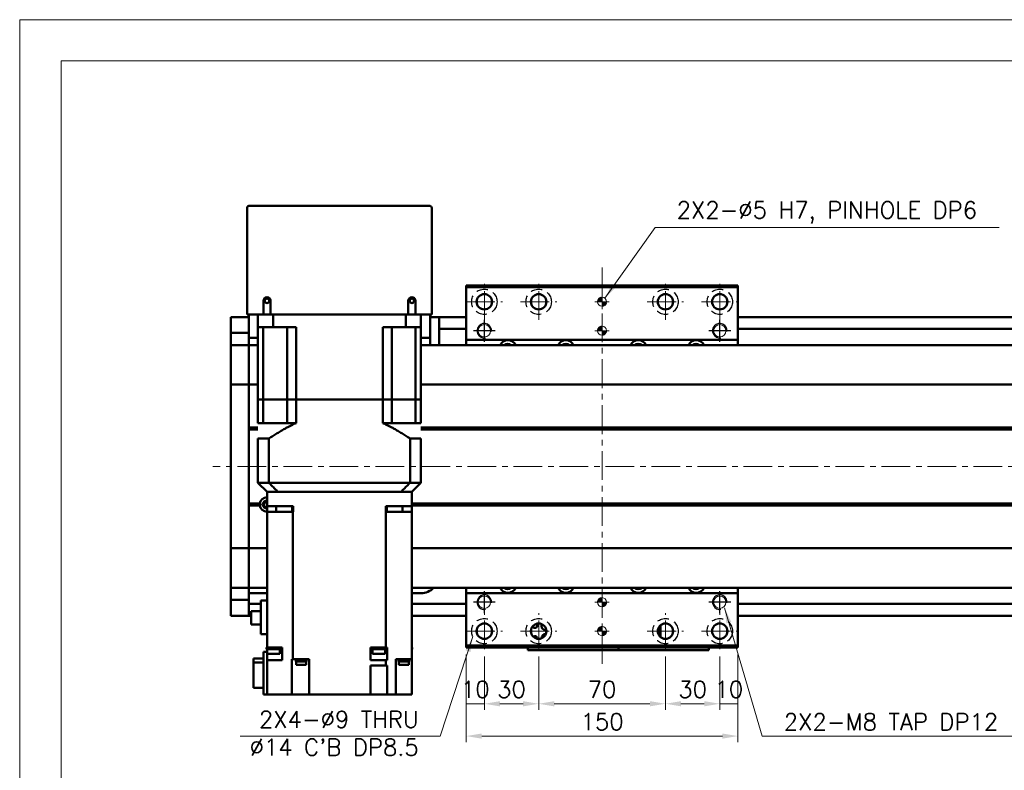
# Model space of a CAD drawing. Header units: millimetres. Extents: x 46891 to 50463, y 6223 to 9884.
# Tile 3 of 5: x 48547 to 49090, y 9469 to 9884. Entities that reach past the tile are written whole.
import ezdxf

# ---------------------------------------------------------------- set-up
doc = ezdxf.new("R2010")
doc.units = ezdxf.units.MM
doc.header["$LTSCALE"] = 0.5
doc.linetypes.add('CENTER', pattern=[50.8, 31.75, -6.35, 6.35, -6.35])
doc.linetypes.add('HIDDENX2', pattern=[19.05, 12.7, -6.35])
doc.layers.get('0').update_dxf_attribs({"lineweight": 20})
doc.layers.add('1', color=1, linetype='CENTER', lineweight=13)
doc.layers.add('외형선(ISO)', color=7, linetype='Continuous', lineweight=50)
for name, color, linetype in [('2', 2, 'HIDDENX2'), ('C', 1, 'CENTER'), ('DIM', 4, 'Continuous')]:
    doc.layers.add(name, color=color, linetype=linetype)
doc.styles.add('DSR TEXT', font='romans.shx', dxfattribs={"bigfont": 'whgtxt.shx'})
doc.styles.get("Standard").update_dxf_attribs({"font": 'romans.shx', "bigfont": 'whgtxt.shx'})
doc.dimstyles.new('DSR', dxfattribs={"dimscale": 2, "dimtxt": 3, "dimasz": 3, "dimexe": 0.5, "dimexo": 0.5, "dimgap": 0.5, "dimtad": 1, "dimdsep": 46, "dimtxsty": 'Standard', "dimcen": 2.5, "dimclrd": 4, "dimclre": 4, "dimclrt": 2, "dimadec": 0, "dimazin": 2, "dimtfac": 1, "dimtmove": 0, "dimatfit": 3, "dimfxl": 0, "dimlwd": -1, "dimlwe": -1, "dimarcsym": 0})

# ---------------------------------------------------------------- blocks, each defined once
blk = doc.blocks.new('A$C1C1952E1')
at = {"color": 1}
blk.add_lwpolyline([(0, 0), (420, 0), (420, 297), (0, 297)], close=True, dxfattribs=at)
at = {"color": 3}
blk.add_lwpolyline([(5, 5), (415, 5), (415, 292), (5, 292)], close=True, dxfattribs=at)
blk = doc.blocks.new('A$C33E56CC6')
h = blk.add_hatch()
h.set_pattern_fill('ANSI31', color=256, style=0)
h.set_pattern_definition([(45, (-7065.45672, -6508.5399), (-0.0883883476, 0.0883883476), [])])
h.paths.add_polyline_path([(4, 6.5, 0.414214), (1.5, 4), (4, 4)])
h.paths.add_polyline_path([(6.5, 4), (4, 4), (4, 1.5, 0.414214)])
blk.add_circle((4, 4), 2.5)
at = {"layer": '1'}
for p, q in [((4, 0), (4, 8)), ((0, 4), (8, 4))]:
    blk.add_line(p, q, dxfattribs=at)
blk = doc.blocks.new('tap8')
blk.add_circle((0, 0), 3.4)
at = {"layer": 'C', "color": 1, "linetype": 'CENTER'}
for p, q in [((0, -6.05), (0, 6.05)), ((-6.05, 0), (6.05, 0))]:
    blk.add_line(p, q, dxfattribs=at)
at = {"layer": 'DIM', "color": 3}
blk.add_arc((0, 0), 4, 263.8455, 189.4314, dxfattribs=at)
blk = doc.blocks.new('*D158')
at = {"color": 1, "linetype": 'ByBlock'}
for p, q in [((48793.25, 9533.37), (48793.25, 9502.9)), ((48803.25, 9532.37), (48803.25, 9502.9)), ((48803.25, 9506.2), (48793.25, 9506.2))]:
    blk.add_line(p, q, dxfattribs=at)
at = {"layer": 'Defpoints', "color": 0}
for p in [(48793.25, 9537.33), (48803.25, 9536.33), (48793.25, 9506.2)]:
    blk.add_point(p, dxfattribs=at)
at = {"color": 3, "insert": (48798.25, 9514.12), "char_height": 9.24, "attachment_point": 5, "style": 'DSR TEXT'}
blk.add_mtext('10', dxfattribs=at)
blk = doc.blocks.new('*D159')
at = {"color": 1, "linetype": 'ByBlock'}
for p, q in [((48803.25, 9532.37), (48803.25, 9502.9)), ((48833.25, 9532.37), (48833.25, 9502.9)), ((48811.83, 9506.2), (48824.67, 9506.2))]:
    blk.add_line(p, q, dxfattribs=at)
at = {"color": 1}
for points in [[(48811.83, 9507.63), (48811.83, 9504.77), (48803.25, 9506.2)], [(48824.67, 9507.63), (48824.67, 9504.77), (48833.25, 9506.2)]]:
    blk.add_solid(points, dxfattribs=at)
at = {"layer": 'Defpoints', "color": 0}
for p in [(48803.25, 9536.33), (48833.25, 9536.33), (48833.25, 9506.2)]:
    blk.add_point(p, dxfattribs=at)
at = {"color": 3, "insert": (48818.25, 9514.12), "char_height": 9.24, "attachment_point": 5, "style": 'DSR TEXT'}
blk.add_mtext('30', dxfattribs=at)
blk = doc.blocks.new('*D160')
at = {"color": 1, "linetype": 'ByBlock'}
for p, q in [((48833.25, 9532.37), (48833.25, 9502.9)), ((48903.25, 9532.37), (48903.25, 9502.9)), ((48841.83, 9506.2), (48894.67, 9506.2))]:
    blk.add_line(p, q, dxfattribs=at)
at = {"color": 1}
for points in [[(48841.83, 9507.63), (48841.83, 9504.77), (48833.25, 9506.2)], [(48894.67, 9507.63), (48894.67, 9504.77), (48903.25, 9506.2)]]:
    blk.add_solid(points, dxfattribs=at)
at = {"layer": 'Defpoints', "color": 0}
for p in [(48833.25, 9536.33), (48903.25, 9536.33), (48903.25, 9506.2)]:
    blk.add_point(p, dxfattribs=at)
at = {"color": 3, "insert": (48868.25, 9514.12), "char_height": 9.24, "attachment_point": 5, "style": 'DSR TEXT'}
blk.add_mtext('70', dxfattribs=at)
blk = doc.blocks.new('*D161')
at = {"color": 1, "linetype": 'ByBlock'}
for p, q in [((48903.25, 9532.37), (48903.25, 9502.9)), ((48933.25, 9532.37), (48933.25, 9502.9)), ((48911.83, 9506.2), (48924.67, 9506.2))]:
    blk.add_line(p, q, dxfattribs=at)
at = {"color": 1}
for points in [[(48911.83, 9507.63), (48911.83, 9504.77), (48903.25, 9506.2)], [(48924.67, 9507.63), (48924.67, 9504.77), (48933.25, 9506.2)]]:
    blk.add_solid(points, dxfattribs=at)
at = {"layer": 'Defpoints', "color": 0}
for p in [(48903.25, 9536.33), (48933.25, 9536.33), (48933.25, 9506.2)]:
    blk.add_point(p, dxfattribs=at)
at = {"color": 3, "insert": (48918.25, 9514.12), "char_height": 9.24, "attachment_point": 5, "style": 'DSR TEXT'}
blk.add_mtext('30', dxfattribs=at)
blk = doc.blocks.new('*D162')
at = {"color": 1, "linetype": 'ByBlock'}
for p, q in [((48933.25, 9532.37), (48933.25, 9502.9)), ((48943.25, 9533.37), (48943.25, 9502.9)), ((48933.25, 9506.2), (48943.25, 9506.2))]:
    blk.add_line(p, q, dxfattribs=at)
at = {"layer": 'Defpoints', "color": 0}
for p in [(48943.25, 9537.33), (48933.25, 9536.33), (48943.25, 9506.2)]:
    blk.add_point(p, dxfattribs=at)
at = {"color": 3, "insert": (48938.25, 9514.12), "char_height": 9.24, "attachment_point": 5, "style": 'DSR TEXT'}
blk.add_mtext('10', dxfattribs=at)
blk = doc.blocks.new('*D163')
at = {"color": 1, "linetype": 'ByBlock'}
for p, q in [((48793.25, 9533.37), (48793.25, 9485.04)), ((48943.25, 9533.37), (48943.25, 9485.04)), ((48934.67, 9488.34), (48801.83, 9488.34))]:
    blk.add_line(p, q, dxfattribs=at)
at = {"color": 1}
for points in [[(48801.83, 9489.77), (48801.83, 9486.91), (48793.25, 9488.34)], [(48934.67, 9489.77), (48934.67, 9486.91), (48943.25, 9488.34)]]:
    blk.add_solid(points, dxfattribs=at)
at = {"layer": 'Defpoints', "color": 0}
for p in [(48793.25, 9537.33), (48943.25, 9537.33), (48793.25, 9488.34)]:
    blk.add_point(p, dxfattribs=at)
at = {"color": 3, "insert": (48868.25, 9496.26), "char_height": 9.24, "attachment_point": 5, "style": 'DSR TEXT'}
blk.add_mtext('150', dxfattribs=at)

msp = doc.modelspace()

# ---------------------------------------------------------------- linework, layer by layer
at = {"layer": '1'}
for p, q in [((48868.24958, 9747.328), (48868.24958, 9527.328)), ((48803.24958, 9718.328), (48803.24958, 9738.328)), ((48833.24958, 9718.328), (48833.24958, 9738.328)), ((48903.24958, 9718.328), (48903.24958, 9738.328)), ((48933.24958, 9718.328), (48933.24958, 9738.328)), ((48793.24958, 9728.328), (48813.24958, 9728.328)), ((48823.24958, 9728.328), (48843.24958, 9728.328)), ((48893.24958, 9728.328), (48913.24958, 9728.328)), ((48923.24958, 9728.328), (48943.24958, 9728.328)), ((49343.24958, 9637.328), (48653.24958, 9637.328)), ((48803.24958, 9536.328), (48803.24958, 9556.328)), ((48833.24958, 9536.328), (48833.24958, 9556.328)), ((48903.24958, 9536.328), (48903.24958, 9556.328)), ((48933.24958, 9536.328), (48933.24958, 9556.328)), ((48793.24958, 9546.328), (48813.24958, 9546.328)), ((48823.24958, 9546.328), (48843.24958, 9546.328)), ((48893.24958, 9546.328), (48913.24958, 9546.328)), ((48923.24958, 9546.328), (48943.24958, 9546.328))]:
    msp.add_line(p, q, dxfattribs=at)
at = {"layer": '2'}
for centre in [(48803.24958, 9728.328), (48833.24958, 9728.328), (48903.24958, 9728.328), (48933.24958, 9728.328), (48803.24958, 9546.328), (48833.24958, 9546.328), (48903.24958, 9546.328), (48933.24958, 9546.328)]:
    msp.add_circle(centre, 7, dxfattribs=at)
at = {"layer": '외형선(ISO)'}
for p, q in [((48773.24958, 9781.328), (48673.24958, 9781.328)), ((48672.24958, 9780.328), (48672.24958, 9721.328)), ((48774.24958, 9721.328), (48774.24958, 9780.328)), ((48793.24958, 9736.328), (48793.24958, 9737.328)), ((48793.24958, 9737.328), (48943.24958, 9737.328)), ((48793.24958, 9736.328), (48943.24958, 9736.328)), ((48793.24958, 9707.328), (48793.24958, 9736.328)), ((48943.24958, 9737.328), (48943.24958, 9736.328)), ((48943.24958, 9736.328), (48943.24958, 9707.328)), ((48681.24958, 9721.328), (48681.24958, 9728.828)), ((48685.24958, 9728.828), (48685.24958, 9721.328)), ((48761.24958, 9721.328), (48761.24958, 9728.828)), ((48765.24958, 9728.828), (48765.24958, 9721.328)), ((48663.24958, 9719.828), (48663.24958, 9716.828)), ((48673.24958, 9719.828), (48663.24958, 9719.828)), ((48663.24958, 9713.88839), (48663.24958, 9716.828)), ((48673.24958, 9721.328), (48672.24958, 9721.328)), ((48673.24958, 9721.328), (48673.24958, 9708.328)), ((48681.24958, 9721.328), (48673.24958, 9721.328)), ((48678.24958, 9721.328), (48678.24958, 9714.328)), ((48685.24958, 9721.328), (48681.24958, 9721.328)), ((48761.24958, 9721.328), (48685.24958, 9721.328)), ((48686.65723, 9721.328), (48686.65723, 9714.328)), ((48759.84193, 9721.328), (48759.84193, 9714.328)), ((48765.24958, 9721.328), (48761.24958, 9721.328)), ((48773.24958, 9721.328), (48765.24958, 9721.328)), ((48768.24958, 9721.328), (48768.24958, 9714.328)), ((48773.24958, 9708.328), (48773.24958, 9721.328)), ((48774.24958, 9721.328), (48773.24958, 9721.328)), ((48773.24958, 9719.828), (48778.24958, 9719.828)), ((48778.24958, 9716.828), (48778.24958, 9719.828)), ((48778.24958, 9719.828), (48793.24958, 9719.828)), ((48778.24958, 9716.828), (48778.24958, 9714.328)), ((48943.24958, 9719.828), (49323.24958, 9719.828)), ((48663.24958, 9711.08836), (48663.24958, 9713.88839)), ((48663.24958, 9704.39465), (48663.24958, 9711.08836)), ((48673.24958, 9711.08836), (48663.24958, 9711.08836)), ((48678.24958, 9714.328), (48686.65723, 9714.328)), ((48678.24958, 9674.328), (48678.24958, 9714.328)), ((48681.19737, 9714.328), (48681.19737, 9674.328)), ((48699.24958, 9714.328), (48686.65723, 9714.328)), ((48694.39458, 9714.328), (48694.39458, 9674.328)), ((48699.24958, 9674.328), (48699.24958, 9714.328)), ((48759.84193, 9714.328), (48747.24958, 9714.328)), ((48747.24958, 9674.328), (48747.24958, 9714.328)), ((48752.10458, 9714.328), (48752.10458, 9674.328)), ((48759.84193, 9714.328), (48768.24958, 9714.328)), ((48765.3018, 9714.328), (48765.3018, 9674.328)), ((48768.24958, 9674.328), (48768.24958, 9714.328)), ((48778.24958, 9713.328), (48778.24958, 9714.328)), ((48778.24958, 9713.328), (48778.24958, 9709.328)), ((48778.24958, 9713.328), (48793.24958, 9713.328)), ((48943.24958, 9713.328), (49323.24958, 9713.328)), ((48673.24958, 9705.30714), (48673.24958, 9708.328)), ((48673.24958, 9708.328), (48678.24958, 9708.328)), ((48673.24958, 9705.30714), (48673.24958, 9704.39465)), ((48768.24958, 9708.328), (48773.24958, 9708.328)), ((48773.24958, 9708.328), (48773.24958, 9704.328)), ((48778.24958, 9709.328), (48778.24958, 9704.328)), ((48793.24958, 9704.328), (48793.24958, 9707.328)), ((48793.24958, 9707.328), (48943.24958, 9707.328)), ((48943.24958, 9707.328), (48943.24958, 9704.328)), ((48663.24958, 9704.328), (48663.24958, 9704.39465)), ((48673.24958, 9704.39465), (48663.24958, 9704.39465)), ((48663.24958, 9704.328), (48663.24958, 9701.63164)), ((48673.24958, 9704.328), (48663.24958, 9704.328)), ((48663.24958, 9701.63164), (48663.24958, 9683.02352)), ((48673.24958, 9704.39465), (48673.24958, 9704.328)), ((48673.24958, 9701.63164), (48673.24958, 9704.328)), ((48678.24958, 9704.328), (48673.24958, 9704.328)), ((48673.24958, 9704.328), (48673.24958, 9701.63164)), ((48673.24958, 9683.02352), (48673.24958, 9701.63164)), ((48673.24958, 9701.63164), (48673.24958, 9683.02352)), ((49323.24958, 9704.328), (48768.24958, 9704.328)), ((48663.24958, 9682.5554), (48663.24958, 9683.02352)), ((48663.24958, 9682.5554), (48663.24958, 9680.5554)), ((48673.24958, 9682.5554), (48663.24958, 9682.5554)), ((48663.24958, 9594.10059), (48663.24958, 9680.5554)), ((48673.24958, 9683.02352), (48673.24958, 9682.5554)), ((48673.24958, 9682.5554), (48673.24958, 9683.02352)), ((48673.24958, 9680.5554), (48673.24958, 9682.5554)), ((48678.24958, 9682.5554), (48673.24958, 9682.5554)), ((48673.24958, 9682.5554), (48673.24958, 9680.5554)), ((48673.24958, 9680.5554), (48673.24958, 9594.10059)), ((48673.24958, 9658.828), (48673.24958, 9680.5554)), ((49323.24958, 9682.5554), (48768.24958, 9682.5554)), ((48681.19737, 9674.328), (48678.24958, 9674.328)), ((48678.24958, 9674.328), (48681.19737, 9674.328)), ((48678.24958, 9674.328), (48678.24958, 9661.328)), ((48687.89458, 9674.328), (48681.19737, 9674.328)), ((48687.89458, 9674.328), (48681.19737, 9674.328)), ((48681.19737, 9674.328), (48681.19737, 9661.328)), ((48694.39458, 9674.328), (48687.89458, 9674.328)), ((48694.39458, 9674.328), (48687.89458, 9674.328)), ((48699.24958, 9674.328), (48694.39458, 9674.328)), ((48694.39458, 9674.328), (48699.24958, 9674.328)), ((48694.39458, 9674.328), (48694.39458, 9661.328)), ((48747.24958, 9674.328), (48699.24958, 9674.328)), ((48747.24958, 9674.328), (48699.24958, 9674.328)), ((48699.24958, 9674.328), (48699.24958, 9661.328)), ((48752.10458, 9674.328), (48747.24958, 9674.328)), ((48747.24958, 9674.328), (48752.10458, 9674.328)), ((48747.24958, 9674.328), (48747.24958, 9661.328)), ((48758.60458, 9674.328), (48752.10458, 9674.328)), ((48758.60458, 9674.328), (48752.10458, 9674.328)), ((48752.10458, 9674.328), (48752.10458, 9661.328)), ((48765.3018, 9674.328), (48758.60458, 9674.328)), ((48765.3018, 9674.328), (48758.60458, 9674.328)), ((48768.24958, 9674.328), (48765.3018, 9674.328)), ((48765.3018, 9674.328), (48768.24958, 9674.328)), ((48765.3018, 9674.328), (48765.3018, 9661.328)), ((48768.24958, 9674.328), (48768.24958, 9661.328)), ((48678.24958, 9658.828), (48673.24958, 9658.828)), ((48678.24958, 9658.328), (48673.24958, 9658.328)), ((48678.24958, 9657.828), (48673.24958, 9657.828)), ((48673.24958, 9616.828), (48673.24958, 9657.828)), ((48678.24958, 9661.328), (48681.19737, 9661.328)), ((48681.19737, 9661.328), (48694.39458, 9661.328)), ((48694.39458, 9661.328), (48699.24958, 9661.328)), ((48747.24958, 9661.328), (48752.10458, 9661.328)), ((48765.3018, 9661.328), (48752.10458, 9661.328)), ((48765.3018, 9661.328), (48768.24958, 9661.328)), ((49309.28096, 9658.828), (48768.24958, 9658.828)), ((49309.74958, 9658.328), (48768.24958, 9658.328)), ((49309.28096, 9657.828), (48768.24958, 9657.828)), ((48678.24958, 9652.778), (48684.24699, 9652.778)), ((48678.24958, 9652.778), (48678.24958, 9628.328)), ((48684.24699, 9652.778), (48684.24699, 9628.328)), ((48762.25218, 9652.778), (48768.24958, 9652.778)), ((48762.25218, 9652.778), (48762.25218, 9628.328)), ((48768.24958, 9652.778), (48768.24958, 9628.328)), ((48684.24699, 9628.328), (48678.24958, 9628.328)), ((48683.24958, 9623.328), (48678.24958, 9628.328)), ((48762.25218, 9628.328), (48684.24699, 9628.328)), ((48768.24958, 9628.328), (48762.25218, 9628.328)), ((48768.24958, 9628.328), (48763.24958, 9623.328)), ((48683.24958, 9615.328), (48683.24958, 9623.328)), ((48683.33767, 9623.328), (48683.24958, 9623.328)), ((48683.33767, 9623.328), (48689.14255, 9623.328)), ((48689.24591, 9623.328), (48689.14255, 9623.328)), ((48757.25326, 9623.328), (48689.24591, 9623.328)), ((48690.24958, 9623.328), (48756.24958, 9623.328)), ((48757.25326, 9623.328), (48757.35661, 9623.328)), ((48757.35661, 9623.328), (48763.16149, 9623.328)), ((48763.16149, 9623.328), (48763.24958, 9623.328)), ((48763.24958, 9623.328), (48763.24958, 9615.328)), ((48679.28096, 9616.828), (48673.24958, 9616.828)), ((48679.74958, 9616.328), (48673.24958, 9616.328)), ((48679.28096, 9615.828), (48673.24958, 9615.828)), ((48673.24958, 9594.10059), (48673.24958, 9615.828)), ((48681.97379, 9617.328), (48683.24958, 9617.328)), ((48683.24958, 9615.328), (48683.24958, 9612.328)), ((48690.24958, 9615.328), (48683.24958, 9615.328)), ((48688.3853, 9612.328), (48688.3853, 9615.328)), ((48697.59201, 9615.328), (48690.24958, 9615.328)), ((48697.1727, 9615.328), (48697.1727, 9612.328)), ((48697.59201, 9615.328), (48697.59201, 9612.328)), ((48748.90715, 9615.328), (48748.90715, 9612.328)), ((48756.24958, 9615.328), (48748.90715, 9615.328)), ((48749.32646, 9615.328), (48749.32646, 9612.328)), ((48763.24958, 9615.328), (48756.24958, 9615.328)), ((48758.11386, 9615.328), (48758.11386, 9612.328)), ((49309.28096, 9616.828), (48763.24958, 9616.828)), ((49309.74958, 9616.328), (48763.24958, 9616.328)), ((49309.28096, 9615.828), (48763.24958, 9615.828)), ((48763.24958, 9615.328), (48763.24958, 9612.328)), ((48683.24958, 9612.328), (48691.80574, 9612.328)), ((48683.24958, 9537.328), (48683.24958, 9612.328)), ((48696.91691, 9612.328), (48691.80574, 9612.328)), ((48696.91691, 9612.328), (48697.58339, 9612.328)), ((48697.58339, 9612.328), (48697.59201, 9612.328)), ((48697.58339, 9612.328), (48697.58339, 9530.828)), ((48748.90715, 9612.328), (48748.91577, 9612.328)), ((48748.91577, 9612.328), (48749.58225, 9612.328)), ((48748.91577, 9537.328), (48748.91577, 9612.328)), ((48754.69343, 9612.328), (48749.58225, 9612.328)), ((48754.69343, 9612.328), (48763.24958, 9612.328)), ((48763.24958, 9612.328), (48763.24958, 9530.828)), ((48663.24958, 9594.10059), (48663.24958, 9592.10059)), ((48663.24958, 9591.63248), (48663.24958, 9592.10059)), ((48673.24958, 9592.10059), (48663.24958, 9592.10059)), ((48663.24958, 9591.63248), (48663.24958, 9573.02435)), ((48673.24958, 9592.10059), (48673.24958, 9594.10059)), ((48673.24958, 9594.10059), (48673.24958, 9592.10059)), ((48673.24958, 9592.10059), (48673.24958, 9591.63248)), ((48683.24958, 9592.10059), (48673.24958, 9592.10059)), ((48673.24958, 9591.63247), (48673.24958, 9592.10059)), ((48673.24958, 9573.02435), (48673.24958, 9591.63248)), ((48673.24958, 9591.63247), (48673.24958, 9573.02435)), ((49323.24958, 9592.10059), (48763.24958, 9592.10059)), ((48663.24958, 9573.02435), (48663.24958, 9570.328)), ((48663.24958, 9570.26134), (48663.24958, 9570.328)), ((48673.24958, 9570.328), (48663.24958, 9570.328)), ((48663.24958, 9563.56764), (48663.24958, 9570.26134)), ((48673.24958, 9570.26134), (48663.24958, 9570.26134)), ((48673.24958, 9570.328), (48673.24958, 9573.02435)), ((48673.24958, 9573.02435), (48673.24958, 9570.328)), ((48673.24958, 9570.328), (48673.24958, 9570.26134)), ((48683.24958, 9570.328), (48673.24958, 9570.328)), ((48673.24958, 9570.26134), (48673.24958, 9563.56764)), ((49323.24958, 9570.328), (48763.24958, 9570.328)), ((48793.24958, 9567.328), (48793.24958, 9570.328)), ((48943.24958, 9570.328), (48943.24958, 9567.328)), ((48683.24958, 9567.328), (48673.24958, 9567.328)), ((48768.24958, 9567.328), (48763.24958, 9567.328)), ((48793.24958, 9538.328), (48793.24958, 9567.328)), ((48943.24958, 9567.328), (48793.24958, 9567.328)), ((48943.24958, 9567.328), (48943.24958, 9538.328)), ((48663.24958, 9560.7676), (48663.24958, 9563.56764)), ((48673.24958, 9563.56764), (48663.24958, 9563.56764)), ((48663.24958, 9557.828), (48663.24958, 9560.7676)), ((48673.24958, 9563.56764), (48673.24958, 9560.7676)), ((48673.24958, 9561.328), (48679.84958, 9561.328)), ((48673.24958, 9560.7676), (48673.24958, 9557.828)), ((48673.24958, 9557.828), (48673.24958, 9560.328)), ((48683.24958, 9563.228), (48679.84958, 9563.228)), ((48679.84958, 9563.228), (48679.84958, 9544.678)), ((48763.24958, 9561.328), (48793.24958, 9561.328)), ((48943.24958, 9561.328), (49323.24958, 9561.328)), ((48663.24958, 9557.828), (48663.24958, 9554.828)), ((48673.24958, 9554.828), (48663.24958, 9554.828)), ((48673.24958, 9557.828), (48673.24958, 9554.828)), ((48673.24958, 9554.828), (48673.24958, 9557.828)), ((48673.24958, 9554.828), (48674.44958, 9554.828)), ((48674.44958, 9557.453), (48679.84958, 9557.453)), ((48674.44958, 9557.453), (48674.44958, 9550.003)), ((48763.24958, 9554.828), (48793.24958, 9554.828)), ((48943.24958, 9554.828), (49323.24958, 9554.828)), ((48679.84958, 9550.003), (48674.44958, 9550.003)), ((48899.14958, 9547.44715), (48899.14958, 9545.20885)), ((48900.44958, 9548.62801), (48899.67573, 9548.62801)), ((48900.44958, 9548.62801), (48900.44958, 9549.52526)), ((48900.44958, 9543.13073), (48900.44958, 9548.62801)), ((48683.24958, 9544.678), (48679.84958, 9544.678)), ((48683.02968, 9537.328), (48683.24958, 9537.328)), ((48683.02968, 9537.328), (48683.02968, 9536.328)), ((48691.68864, 9537.328), (48683.24958, 9537.328)), ((48690.62968, 9537.328), (48690.62968, 9536.328)), ((48691.68864, 9535.328), (48691.68864, 9537.328)), ((48740.44816, 9535.328), (48740.44816, 9537.328)), ((48743.68628, 9537.328), (48740.44816, 9537.328)), ((48741.1602, 9537.328), (48741.1602, 9536.328)), ((48743.68628, 9537.328), (48746.23412, 9537.328)), ((48748.91577, 9537.328), (48746.23412, 9537.328)), ((48748.7602, 9537.328), (48748.7602, 9536.328)), ((48749.57421, 9537.328), (48748.91577, 9537.328)), ((48749.57421, 9535.328), (48749.57421, 9537.328)), ((48763.24958, 9537.328), (48763.46948, 9537.328)), ((48763.46948, 9537.328), (48763.46948, 9536.328)), ((48793.24958, 9537.328), (48793.24958, 9538.328)), ((48943.24958, 9538.328), (48793.24958, 9538.328)), ((48793.24958, 9537.328), (48943.24958, 9537.328)), ((48827.24958, 9537.328), (48827.24958, 9535.82804)), ((48877.24958, 9537.328), (48877.24958, 9535.82804)), ((48877.24958, 9535.82804), (48877.24958, 9537.328)), ((48927.24958, 9535.82804), (48927.24958, 9537.328)), ((48943.24958, 9538.328), (48943.24958, 9537.328)), ((48675.74958, 9531.23358), (48681.24958, 9531.23358)), ((48675.74958, 9531.23358), (48675.74958, 9528.91806)), ((48683.24958, 9534.828), (48681.24958, 9534.828)), ((48681.24958, 9534.828), (48681.24958, 9511.328)), ((48690.62968, 9536.328), (48683.02968, 9536.328)), ((48683.24958, 9535.328), (48683.24958, 9536.328)), ((48683.24958, 9534.828), (48683.24958, 9535.328)), ((48683.24958, 9535.328), (48683.32968, 9535.328)), ((48683.24958, 9534.828), (48683.24958, 9530.328)), ((48683.32968, 9536.328), (48683.32968, 9533.728)), ((48690.32968, 9533.728), (48683.32968, 9533.728)), ((48690.32968, 9536.328), (48690.32968, 9533.728)), ((48691.64958, 9535.328), (48690.32968, 9535.328)), ((48691.64958, 9535.328), (48691.68864, 9535.328)), ((48691.64958, 9535.328), (48691.64958, 9530.328)), ((48740.44816, 9535.328), (48740.44958, 9535.328)), ((48740.44958, 9535.328), (48740.44958, 9530.328)), ((48741.4602, 9535.328), (48740.44958, 9535.328)), ((48748.7602, 9536.328), (48741.1602, 9536.328)), ((48741.4602, 9536.328), (48741.4602, 9533.728)), ((48748.4602, 9533.728), (48741.4602, 9533.728)), ((48748.4602, 9536.328), (48748.4602, 9533.728)), ((48748.4602, 9535.328), (48749.57153, 9535.328)), ((48749.57153, 9535.328), (48749.57421, 9535.328)), ((48749.57153, 9535.328), (48749.57153, 9530.328)), ((48763.46948, 9536.328), (48763.24958, 9536.328)), ((48827.24958, 9535.82802), (48827.24958, 9535.82804)), ((48827.24958, 9535.82802), (48877.24958, 9535.82802)), ((48830.24958, 9535.82805), (48874.24958, 9535.82805)), ((48877.24958, 9535.82802), (48877.24958, 9535.82804)), ((48877.24958, 9535.82802), (48927.24958, 9535.82802)), ((48880.24958, 9535.82805), (48924.24958, 9535.82805)), ((48675.74958, 9528.91806), (48681.24958, 9528.91806)), ((48675.74958, 9528.91806), (48675.74958, 9515.02241)), ((48683.24958, 9530.328), (48691.64958, 9530.328)), ((48683.24958, 9511.328), (48683.24958, 9530.328)), ((48696.88247, 9530.828), (48696.88247, 9511.328)), ((48696.88247, 9530.828), (48696.91691, 9530.828)), ((48697.58339, 9530.828), (48696.91691, 9530.828)), ((48697.58339, 9530.828), (48706.54958, 9530.828)), ((48699.05101, 9530.328), (48699.05101, 9530.828)), ((48705.05101, 9530.328), (48699.05101, 9530.328)), ((48699.10101, 9529.628), (48699.10101, 9530.328)), ((48705.00101, 9529.628), (48699.10101, 9529.628)), ((48699.30101, 9527.628), (48699.30101, 9529.628)), ((48704.80101, 9527.628), (48699.30101, 9527.628)), ((48704.80101, 9527.628), (48704.80101, 9529.628)), ((48705.00101, 9529.628), (48705.00101, 9530.328)), ((48705.05101, 9530.328), (48705.05101, 9530.828)), ((48706.54958, 9530.828), (48706.54958, 9511.328)), ((48740.44958, 9530.328), (48748.91577, 9530.328)), ((48740.44958, 9511.328), (48740.44958, 9527.328)), ((48740.44958, 9527.328), (48748.91577, 9527.328)), ((48748.91577, 9530.328), (48748.91577, 9527.328)), ((48748.91577, 9530.328), (48749.57153, 9530.328)), ((48749.57153, 9527.328), (48748.91577, 9527.328)), ((48749.57153, 9527.328), (48749.57153, 9511.328)), ((48754.34958, 9530.828), (48754.34958, 9511.328)), ((48754.34958, 9530.828), (48754.69343, 9530.828)), ((48763.24958, 9530.828), (48754.69343, 9530.828)), ((48755.81052, 9530.328), (48755.81052, 9530.828)), ((48761.81052, 9530.328), (48755.81052, 9530.328)), ((48755.86052, 9529.628), (48755.86052, 9530.328)), ((48761.76052, 9529.628), (48755.86052, 9529.628)), ((48756.06052, 9527.628), (48756.06052, 9529.628)), ((48761.56052, 9527.628), (48756.06052, 9527.628)), ((48761.56052, 9527.628), (48761.56052, 9529.628)), ((48761.76052, 9529.628), (48761.76052, 9530.328)), ((48761.81052, 9530.328), (48761.81052, 9530.828)), ((48763.24958, 9530.828), (48763.24958, 9511.328)), ((48681.24958, 9515.02241), (48675.74958, 9515.02241)), ((48681.24958, 9511.328), (48683.24958, 9511.328)), ((48691.80574, 9511.328), (48683.24958, 9511.328)), ((48691.80574, 9511.328), (48696.88247, 9511.328)), ((48702.04958, 9511.328), (48696.88247, 9511.328)), ((48702.04958, 9511.328), (48706.54958, 9511.328)), ((48740.44958, 9511.328), (48706.54958, 9511.328)), ((48740.44958, 9511.328), (48744.44958, 9511.328)), ((48749.57153, 9511.328), (48744.44958, 9511.328)), ((48749.58225, 9511.328), (48749.57153, 9511.328)), ((48749.58225, 9511.328), (48754.34958, 9511.328)), ((48754.34958, 9511.328), (48758.84958, 9511.328)), ((48763.24958, 9511.328), (48758.84958, 9511.328))]:
    msp.add_line(p, q, dxfattribs=at)
for centre, radius in [((48803.24958, 9728.328), 4.25), ((48833.24958, 9728.328), 4.25), ((48903.24958, 9728.328), 4.25), ((48933.24958, 9728.328), 4.25), ((48683.24958, 9728.828), 1.2295), ((48763.24958, 9728.828), 1.2295), ((48803.24958, 9546.328), 4.25), ((48833.24958, 9546.328), 4.25), ((48903.24958, 9546.328), 4.25), ((48933.24958, 9546.328), 4.25)]:
    msp.add_circle(centre, radius, dxfattribs=at)
for centre, radius, start, end in [((48673.24958, 9780.328), 1, 90, 180), ((48773.24958, 9780.328), 1, 0, 90), ((48683.24958, 9728.828), 2, 0, 180), ((48763.24958, 9728.828), 2, 0, 180), ((48816.24958, 9702.328), 4.75, 24.9010555, 155.0989445), ((48848.24958, 9702.328), 4.75, 24.9010555, 155.0989445), ((48888.24958, 9702.328), 4.75, 24.9010555, 155.0989445), ((48920.24958, 9702.328), 4.75, 24.9010555, 155.0989445), ((48816.24958, 9702.328), 2.75, 46.658226, 133.341774), ((48848.24958, 9702.328), 2.75, 46.658226, 133.341774), ((48888.24958, 9702.328), 2.75, 46.658226, 133.341774), ((48920.24958, 9702.328), 2.75, 46.658226, 133.341774), ((48683.24958, 9616.328), 4, 90, 172.8192442), ((48683.24958, 9616.328), 2.25, 90, 270), ((48683.24958, 9616.328), 4, 187.1807559, 270), ((48683.24958, 9616.328), 1.621, 90, 270), ((48768.24958, 9577.328), 10, 270, 315.5729959), ((48816.24958, 9572.328), 4.75, 204.9010693, 335.0989307), ((48816.24958, 9572.328), 2.75, 226.6582575, 313.3417425), ((48848.24958, 9572.328), 4.75, 204.9010693, 335.0989307), ((48848.24958, 9572.328), 2.75, 226.6582575, 313.3417425), ((48888.24958, 9572.328), 4.75, 204.9010693, 335.0989307), ((48888.24958, 9572.328), 2.75, 226.6582575, 313.3417425), ((48920.24958, 9572.328), 4.75, 204.9010693, 335.0989307), ((48920.24958, 9572.328), 2.75, 226.6582575, 313.3417425), ((48831.24958, 9549.328), 1.2295, 190.0809452, 57.2991219), ((48837.24958, 9549.328), 2.5, 158.706674, 275.033192), ((48831.24958, 9542.328), 1.2295, 351.7139244, 135.1559291), ((48837.24958, 9542.328), 2.5, 90.5396643, 179.460391)]:
    msp.add_arc(centre, radius, start, end, dxfattribs=at)
for centre, major_axis, start_param, end_param in [((48830.24958, 9535.82804), (-3, 0), 4.71224625, 6.28289987), ((48874.24958, 9535.82804), (3, 0), 6.283042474, 7.853981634), ((48880.24958, 9535.82804), (-3, 0), 4.712388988, 6.283185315), ((48924.24958, 9535.82804), (3, 0), 0, 1.570796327)]:
    msp.add_ellipse(centre, major_axis=major_axis, ratio=0.00001, start_param=start_param, end_param=end_param, dxfattribs=at)
for points, weights in [([(48699.24958, 9661.328), (48692.32844, 9658.07099), (48684.24699, 9652.778)], [1.35416666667, 1.30973118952, 1.24342419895]), ([(48762.25218, 9652.778), (48754.17073, 9658.07099), (48747.24958, 9661.328)], [1.24342419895, 1.30973118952, 1.35416666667])]:
    msp.add_rational_spline(points, weights, degree=2, dxfattribs=at)
for points, degree in [([(48684.24699, 9628.328), (48684.81567, 9627.75877), (48685.94419, 9626.62943), (48687.61058, 9624.96263), (48688.70374, 9623.86982), (48689.24591, 9623.328)], 3), ([(48757.25326, 9623.328), (48757.7957, 9623.8701), (48758.88922, 9624.96328), (48760.55562, 9626.63007), (48761.68377, 9627.75905), (48762.25218, 9628.328)], 3), ([(48679.74958, 9616.328), (48679.51527, 9616.56231), (48679.28096, 9616.828)], 2), ([(48679.28096, 9615.828), (48679.51527, 9616.09368), (48679.74958, 9616.328)], 2)]:
    msp.add_open_spline(points, degree=degree, dxfattribs=at)

# ---------------------------------------------------------------- block references
at = {"xscale": 4.563000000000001, "yscale": 4.563000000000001, "zscale": 4.563000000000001}
msp.add_blockref('A$C1C1952E1', (48546.67132, 8528.99552), dxfattribs=at)
for p in [(48864.24958, 9724.328), (48864.24958, 9708.328), (48864.24958, 9558.328), (48864.24958, 9542.328)]:
    msp.add_blockref('A$C33E56CC6', p)
at = {"rotation": 90}
for p in [(48803.24958, 9712.328), (48933.24958, 9712.328), (48803.24958, 9562.328), (48933.24958, 9562.328)]:
    msp.add_blockref('tap8', p, dxfattribs=at)

# ---------------------------------------------------------------- texts
at = {"color": 3, "char_height": 9.24, "style": 'DSR TEXT'}
for s, insert, attachment_point in [('2X2-%%C5 H7, PINHOLE DP6', (48909.43903, 9783.65141), 1), ("2X4-%%C9 THRU\\P%%C14 C'B DP8.5", (48767.05084, 9502.19018), 3), ('2X2-M8 TAP DP12', (48968.61159, 9500.81655), 1)]:
    msp.add_mtext(s, dxfattribs=dict(at, insert=insert, attachment_point=attachment_point))

# ---------------------------------------------------------------- dimensions: what is measured, and where the dimension line sits
for base, p1, p2, picture, middle in [((48793.24958, 9506.20096), (48803.24958, 9536.328), (48793.24958, 9537.328), '*D158', (48798.24958, 9514.12096)), ((48793.24958, 9488.34074), (48943.24958, 9537.328), (48793.24958, 9537.328), '*D163', (48868.24958, 9496.26074)), ((48943.24958, 9506.20096), (48933.24958, 9536.328), (48943.24958, 9537.328), '*D162', (48938.24958, 9514.12096)), ((48833.24958, 9506.20096), (48803.24958, 9536.328), (48833.24958, 9536.328), '*D159', (48818.24958, 9514.12096)), ((48903.24958, 9506.20096), (48833.24958, 9536.328), (48903.24958, 9536.328), '*D160', (48868.24958, 9514.12096)), ((48933.24958, 9506.20096), (48903.24958, 9536.328), (48933.24958, 9536.328), '*D161', (48918.24958, 9514.12096))]:
    dim = msp.add_linear_dim(base=base, p1=p1, p2=p2, dimstyle='DSR', override={"dimscale": 3.3, "dimtxt": 2.8, "dimasz": 2.600136, "dimexe": 1, "dimexo": 1.2, "dimgap": 1, "dimdec": 4, "dimtxsty": 'DSR TEXT', "dimclrd": 1, "dimclre": 1, "dimclrt": 3, "dimtdec": 4, "dimtix": 1})
    dim.commit()
    dim.dimension.update_dxf_attribs({"geometry": picture, "text_midpoint": middle})

# ---------------------------------------------------------------- leaders
at = {"annotation_type": 0, "has_hookline": 1}
for points, hookline_direction, text_width in [([(48869.81403, 9730.278), (48897.55858, 9769.35141), (48906.13903, 9769.35141)], 0, 178.0625), ([(48935.82887, 9559.27067), (48956.73114, 9488.27655), (48965.31159, 9488.27655)], 0, 126.775), ([(48796.89164, 9543.39942), (48778.93129, 9488.35766), (48770.35084, 9488.35766)], 1, 98.615)]:
    msp.add_leader(points, dimstyle='DSR', override={"dimscale": 3.3, "dimtxt": 2.8, "dimasz": 2.600136, "dimexe": 1, "dimexo": 1.2, "dimgap": 1, "dimdec": 4, "dimtxsty": 'DSR TEXT', "dimclrd": 1, "dimclre": 1, "dimclrt": 3, "dimtdec": 4, "dimtix": 1}, dxfattribs=dict(at, hookline_direction=hookline_direction, text_width=text_width))

doc.saveas('drawing.dxf')
